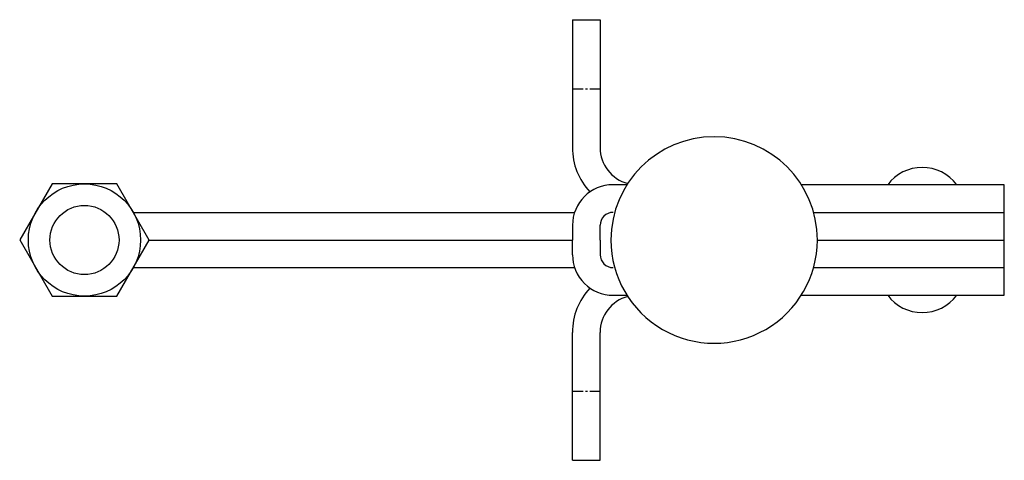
# Model space of a CAD drawing. Extents: x 156 to 270, y 292 to 343.
import ezdxf

# ---------------------------------------------------------------- set-up
doc = ezdxf.new("R2010")
doc.units = 0
doc.linetypes.add('CENTER', pattern=[2, 1.25, -0.25, 0.25, -0.25])
doc.layers.get('0').update_dxf_attribs({"linetype": 'CONTINUOUS'})
doc.layers.add('BRAUER-1', color=1, linetype='CENTER')

msp = doc.modelspace()

# ---------------------------------------------------------------- linework, layer by layer
for p, q in [((220.000001, 343.000001), (223.200001, 343.000001)), ((220.000001, 343.000001), (220.000001, 328.200001)), ((223.200001, 343.000001), (223.200001, 328.200001)), ((159.75, 323.995192), (155.999999, 317.500002)), ((167.25, 323.995192), (159.75, 323.995192)), ((170.999999, 317.500001), (167.25, 323.995192)), ((226.317411, 323.900001), (224.709664, 323.900001)), ((270.009664, 323.9), (246.501941, 323.900001)), ((270.009664, 311.1), (270.009664, 323.9)), ((169.152479, 320.700001), (220.255452, 320.7)), ((247.923746, 320.700001), (270.009664, 320.7)), ((220.009664, 319.200001), (220.009664, 317.500001)), ((223.209664, 317.500001), (223.209664, 319.200001)), ((155.999999, 317.500002), (159.749999, 311.004811)), ((167.249999, 311.004811), (170.999999, 317.500001)), ((170.999999, 317.500001), (220.009664, 317.5)), ((220.009664, 315.800001), (220.009664, 317.500001)), ((223.209664, 317.500001), (223.209664, 315.800001)), ((248.360149, 317.500001), (270.009664, 317.5)), ((169.152479, 314.300001), (220.255453, 314.3)), ((247.923746, 314.300001), (270.009664, 314.3)), ((159.749999, 311.004811), (167.249999, 311.004811)), ((224.709664, 311.100001), (226.31741, 311.100001)), ((246.50194, 311.100001), (270.009664, 311.1)), ((220, 292.000001), (220, 306.800001)), ((223.2, 292.000001), (223.2, 306.800001)), ((220, 292.000001), (223.2, 292.000001))]:
    msp.add_line(p, q)
for radius in [6.495191, 4]:
    msp.add_circle((163.499999, 317.500001), radius)
for centre, radius, start, end in [((236.409676, 317.500001), 11.950473, 0, 179.999998), ((227.500001, 328.200001), 7.5, 180, 223.217333), ((227.500001, 328.200001), 4.3, 180, 255.290747), ((260.509664, 320.9), 5, 36.869898, 143.130101), ((224.709664, 319.200001), 4.7, 90, 179.999999), ((224.709664, 319.200001), 1.5, 89.999999, 180), ((236.409676, 317.500001), 11.950473, 179.999989, 0), ((224.709664, 315.800001), 4.7, 179.999999, 270), ((224.709664, 315.800001), 1.5, 180, 269.999998), ((227.5, 306.800001), 7.5, 136.782664, 180), ((227.5, 306.800001), 4.3, 104.70925, 180), ((260.509664, 314.1), 5, 216.869896, 323.130102)]:
    msp.add_arc(centre, radius, start, end)
at = {"layer": 'BRAUER-1'}
for p, q in [((220.000001, 335), (223.200001, 335)), ((220, 300), (223.2, 300))]:
    msp.add_line(p, q, dxfattribs=at)

doc.saveas('drawing.dxf')
